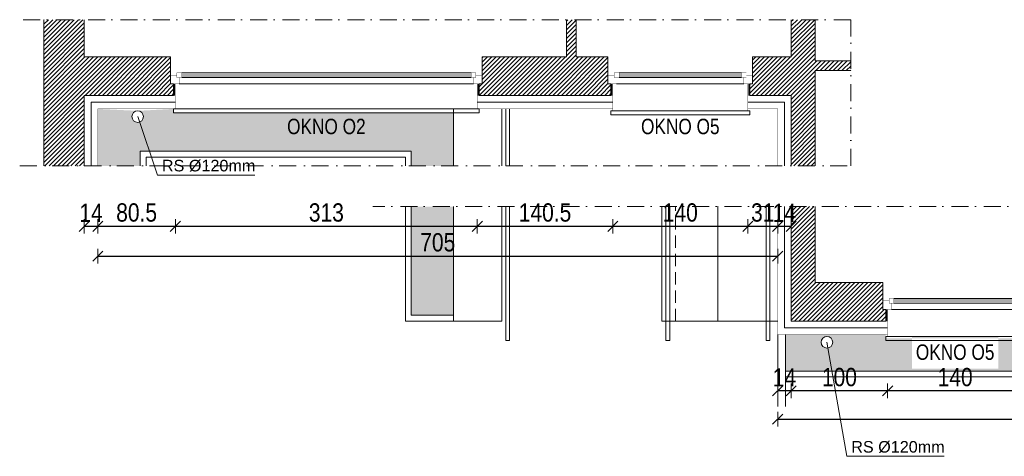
# Model space of a CAD drawing. Header units: millimetres. Extents: x 18880 to 99371, y -5529 to 27899.
# Tile 12 of 161: x 19372 to 20393, y 3584 to 4037. Entities that reach past the tile are written whole.
import ezdxf

# ---------------------------------------------------------------- set-up
doc = ezdxf.new("R2010")
doc.units = ezdxf.units.MM
doc.set_wipeout_variables(frame=1)
doc.linetypes.add('DASHED', pattern=[19.049999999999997, 12.7, -6.35])
doc.linetypes.add('Kropki i Kreski', pattern=[335.1388812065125, 176.3888835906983, -88.19444179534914, 0, -70.55555582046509])
for name, color, linetype, lineweight in [('AA_HATCH', 251, 'Continuous', 0), ('AA_IZOLACJA', 251, 'Continuous', 0), ('AA_OPIS', 2, 'Continuous', 0), ('AA_WIDOK', 254, 'Continuous', 0), ('AP wymiary', 40, 'Continuous', 0), ('K_SCIANY', 90, 'Continuous', 20)]:
    doc.layers.add(name, color=color, linetype=linetype, lineweight=lineweight)
doc.layers.add('Okna ArchiCADa', color=7, linetype='Continuous')
doc.styles.add('1', font='ARIALN.TTF')
doc.styles.add('ARIAL', font='arial.ttf')
doc.linetypes.add('STYROPIAN', pattern='A,0.000141,[1,styropian.shx,S=1,R=0,X=0,Y=0],-14.102004', length=14.102145)
doc.dimstyles.new('1_50', dxfattribs={"dimscale": 10, "dimtxt": 1.9, "dimasz": 0.005, "dimexe": 0, "dimexo": 0, "dimgap": 0.45, "dimtad": 1, "dimdec": 4, "dimrnd": 0.5, "dimdsep": 46, "dimtxsty": '1', "dimblk1": 'DIM01', "dimblk2": 'DIM01', "dimsah": 1, "dimcen": 2, "dimdle": 25, "dimse1": 1, "dimse2": 1, "dimclrd": 1, "dimclrt": 2, "dimadec": 0, "dimazin": 0, "dimtfac": 0.66665, "dimtdec": 4, "dimtix": 1, "dimtmove": 0, "dimatfit": 3, "dimldrblk": 'DIM01', "dimfxl": 0, "dimtolj": 1, "dimtzin": 0, "dimarcsym": 0})
pattern_1 = [(45, (0, -349.0947071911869), (-2.245064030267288, 2.245064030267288), [])]
pattern_2 = [(49.99999999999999, (0, 150.9052928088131), (18.2184668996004, -1.593908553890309), [1.905, -20.955]), (355, (0, 150.9052928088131), (-3.524342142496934, 19.10568452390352), [1.524, -16.764058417]), (100.4514447, (1.5182007, 150.7724674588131), (14.69412470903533, 17.51177519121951), [1.61900088, -17.80902446]), (46.18420000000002, (0, 155.9852928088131), (27.10790408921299, -4.204232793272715), [2.857499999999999, -31.43249999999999]), (96.63555760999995, (2.25899, 155.6349428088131), (23.7404134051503, 24.74261245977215), [2.428502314, -26.713560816]), (351.1841511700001, (0, 155.9852928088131), (23.74041340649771, 24.74261245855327), [2.285996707, -25.145973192]), (21, (2.54, 154.7152928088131), (15.16143912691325, -10.22651981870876), [1.905, -20.955]), (326.0000000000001, (2.54, 154.7152928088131), (6.180202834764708, 18.41879661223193), [1.524, -16.764]), (71.45144499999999, (3.80345326, 153.8630828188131), (21.34164192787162, 8.192276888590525), [1.61900088, -17.80899376]), (37.50000000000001, (0, 150.9052928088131), (0.3088603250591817, 8.455503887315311), [0, -16.5608, 0, -17.018, 0, -16.8275]), (7.499999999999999, (0, 150.9052928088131), (6.681966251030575, 10.01805748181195), [0, -9.7028, 0, -16.1798, 0, -6.413500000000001]), (327.5, (-5.6642, 150.9052928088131), (13.55905951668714, -0.5728743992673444), [0, -6.350000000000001, 0, -19.812, 0, -26.289]), (317.5, (-8.2042, 150.9052928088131), (14.81291813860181, 2.542649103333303), [0, -8.255, 0, -13.1572, 0, -18.669])]

# ---------------------------------------------------------------- blocks, each defined once
blk = doc.blocks.new('O1 rozwierane 12_97')
at = {"layer": 'AA_WIDOK', "color": 4}
blk.add_lwpolyline([(-719.9999999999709, 280.0000000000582), (-719.9999999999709, 320.0000000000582), (720.0000000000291, 320.0000000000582), (720.0000000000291, 280.0000000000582)], dxfattribs=at)
at = {"layer": 'AA_WIDOK', "linetype": 'DASHED', "ltscale": 0.5}
blk.add_lwpolyline([(-719.9999999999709, 280.0000000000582), (720.0000000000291, 280.0000000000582)], dxfattribs=at)
at = {"layer": 'AA_WIDOK', "color": 4, "const_width": 3}
for points in [[(-749.9999999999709, 5.820766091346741e-11), (-749.9999999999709, -89.99999999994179)], [(750.0000000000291, -89.99999999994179), (750.0000000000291, 5.820766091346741e-11)]]:
    blk.add_lwpolyline(points, dxfattribs=at)
at = {"color": 4}
blk.add_wipeout([(635.0000000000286, -114.99999999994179), (635.0000000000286, -64.9999999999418), (660.0000000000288, -64.9999999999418), (660.0000000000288, 5.820766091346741e-11), (-659.9999999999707, 5.820766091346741e-11), (-659.9999999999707, -64.9999999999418), (-634.9999999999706, -64.9999999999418), (-634.9999999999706, -114.99999999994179)], dxfattribs=at).dxf.layer = 'AA_WIDOK'
at = {"layer": 'AA_IZOLACJA', "linetype": 'STYROPIAN', "ltscale": 0.2}
for points in [[(-709.9999999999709, 120.0000000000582), (-709.9999999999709, 5.820766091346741e-11)], [(710.0000000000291, 120.0000000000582), (710.0000000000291, 5.820766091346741e-11)]]:
    blk.add_lwpolyline(points, dxfattribs=at)
at = {"layer": 'AA_WIDOK', "const_width": 3}
for points in [[(-699.9999999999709, 280.0000000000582), (-699.9999999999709, 5.820766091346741e-11)], [(700.0000000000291, 280.0000000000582), (700.0000000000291, 5.820766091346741e-11)]]:
    blk.add_lwpolyline(points, dxfattribs=at)
at = {"layer": 'AA_WIDOK', "color": 4, "const_width": 3}
for points in [[(-659.9999999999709, 5.820766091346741e-11), (-749.9999999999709, 5.820766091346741e-11)], [(-659.9999999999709, -64.99999999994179), (-659.9999999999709, 5.820766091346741e-11)], [(750.0000000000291, 5.820766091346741e-11), (660.0000000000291, 5.820766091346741e-11)], [(660.0000000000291, 5.820766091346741e-11), (660.0000000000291, -64.99999999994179)], [(-749.9999999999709, -89.99999999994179), (-684.9999999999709, -89.99999999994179)], [(-684.9999999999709, -89.99999999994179), (-684.9999999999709, -64.99999999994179)], [(-684.9999999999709, -64.99999999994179), (-659.9999999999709, -64.99999999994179)], [(-634.9999999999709, -64.99999999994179), (-684.9999999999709, -64.99999999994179)], [(-684.9999999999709, -64.99999999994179), (-684.9999999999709, -114.9999999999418)], [(-634.9999999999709, -114.9999999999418), (-634.9999999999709, -64.99999999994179)], [(-634.9999999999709, -79.99999999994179), (635.0000000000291, -79.99999999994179)], [(-634.9999999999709, -89.99999999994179), (635.0000000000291, -89.99999999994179)], [(-634.9999999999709, -99.99999999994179), (635.0000000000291, -99.99999999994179)], [(685.0000000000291, -64.99999999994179), (635.0000000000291, -64.99999999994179)], [(635.0000000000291, -64.99999999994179), (635.0000000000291, -114.9999999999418)], [(660.0000000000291, -64.99999999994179), (685.0000000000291, -64.99999999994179)], [(685.0000000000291, -64.99999999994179), (685.0000000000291, -89.99999999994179)], [(685.0000000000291, -114.9999999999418), (685.0000000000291, -64.99999999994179)], [(685.0000000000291, -89.99999999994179), (750.0000000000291, -89.99999999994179)], [(-684.9999999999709, -114.9999999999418), (-634.9999999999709, -114.9999999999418)], [(635.0000000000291, -114.9999999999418), (685.0000000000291, -114.9999999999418)]]:
    blk.add_lwpolyline(points, dxfattribs=at)
at = {"layer": 'AA_WIDOK', "color": 4}
for points in [[(660.0000000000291, 5.820766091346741e-11), (-659.9999999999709, 5.820766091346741e-11)], [(-634.9999999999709, -64.99999999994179), (635.0000000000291, -64.99999999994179)], [(-634.9999999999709, -114.9999999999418), (635.0000000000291, -114.9999999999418)], [(-634.9999999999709, -114.9999999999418), (635.0000000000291, -114.9999999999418)]]:
    blk.add_lwpolyline(points, dxfattribs=at)
blk = doc.blocks.new('O1 rozwierane 12_80')
at = {"layer": 'AA_WIDOK', "color": 4}
blk.add_lwpolyline([(1585, 260), (1585, 300), (-1585, 300), (-1585, 260)], dxfattribs=at)
at = {"layer": 'AA_WIDOK', "linetype": 'DASHED', "ltscale": 0.5}
blk.add_lwpolyline([(1585, 260), (-1585, 260)], dxfattribs=at)
at = {"layer": 'AA_WIDOK', "color": 4, "const_width": 3}
for points in [[(-1615, -90), (-1615, 0)], [(1615, 0), (1615, -90)]]:
    blk.add_lwpolyline(points, dxfattribs=at)
at = {"color": 4}
blk.add_wipeout([(-1499.9999999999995, -114.99999999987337), (-1499.9999999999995, -64.99999999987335), (-1524.9999999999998, -64.99999999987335), (-1524.9999999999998, 1.2661871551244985e-10), (1525, 1.2661871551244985e-10), (1525, -64.99999999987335), (1499.9999999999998, -64.99999999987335), (1499.9999999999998, -114.99999999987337)], dxfattribs=at).dxf.layer = 'AA_WIDOK'
at = {"layer": 'AA_IZOLACJA', "linetype": 'STYROPIAN', "ltscale": 0.2}
for points in [[(-1575.000000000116, 120), (-1575.000000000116, 0)], [(1574.999999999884, 120), (1574.999999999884, 0)]]:
    blk.add_lwpolyline(points, dxfattribs=at)
at = {"layer": 'AA_WIDOK', "const_width": 3}
for points in [[(-1565.000000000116, 260), (-1565.000000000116, 0)], [(1564.999999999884, 260), (1564.999999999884, 0)]]:
    blk.add_lwpolyline(points, dxfattribs=at)
at = {"layer": 'AA_WIDOK', "color": 4, "const_width": 3}
for points in [[(-1615, 0), (-1525, 0)], [(-1525, 0), (-1525, -65)], [(1525, -65), (1525, 0)], [(1525, 0), (1615, 0)], [(-1550, -90), (-1615, -90)], [(-1525, -65), (-1550, -65)], [(-1550, -65), (-1550, -90)], [(-1550, -65), (-1500, -65)], [(-1550, -115), (-1550, -65)], [(-1500, -65), (-1500, -115)], [(1500, -80), (-1500, -80)], [(1500, -90), (-1500, -90)], [(1500, -100), (-1500, -100)], [(1500, -115), (1500, -65)], [(1500, -65), (1550, -65)], [(1550, -65), (1525, -65)], [(1550, -90), (1550, -65)], [(1550, -65), (1550, -115)], [(1615, -90), (1550, -90)], [(-1500, -115), (-1550, -115)], [(1550, -115), (1500, -115)]]:
    blk.add_lwpolyline(points, dxfattribs=at)
at = {"layer": 'AA_WIDOK', "color": 4}
for points in [[(-1525, 0), (1525, 0)], [(1500, -65), (-1500, -65)], [(1500, -115), (-1500, -115)], [(1500, -115), (-1500, -115)]]:
    blk.add_lwpolyline(points, dxfattribs=at)
blk = doc.blocks.new('DIM01')
at = {"color": 2}
blk.add_line((-106.066017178, -106.066017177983), (106.066017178, 106.066017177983), dxfattribs=at)
blk.add_line((0, -150), (0, 150))
blk = doc.blocks.new('*D764')
at = {"layer": 'AP wymiary', "color": 1, "lineweight": -2, "transparency": 16777216}
blk.add_line((20411.52638019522, 3651.902712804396), (20271.62638019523, 3651.902712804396), dxfattribs=at)
at = {"layer": 'Defpoints', "color": 0, "transparency": 16777216}
for p in [(20271.57638019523, 3717.325471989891), (20411.57638019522, 3717.325471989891), (20271.57638019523, 3651.902712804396)]:
    blk.add_point(p, dxfattribs=at)
at = {"layer": 'AP wymiary', "color": 1, "lineweight": -2, "transparency": 16777216, "xscale": 0.05, "yscale": 0.05, "zscale": 0.05, "rotation": 180}
blk.add_blockref('DIM01', (20271.57638019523, 3651.902712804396), dxfattribs=at)
at = {"layer": 'AP wymiary', "color": 1, "lineweight": -2, "transparency": 16777216, "xscale": 0.05, "yscale": 0.05, "zscale": 0.05}
blk.add_blockref('DIM01', (20411.57638019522, 3651.902712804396), dxfattribs=at)
at = {"layer": 'AP wymiary', "color": 2, "transparency": 16777216, "insert": (20341.57638019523, 3666.103599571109), "char_height": 19, "attachment_point": 5, "style": '1'}
blk.add_mtext('\\A1;140', dxfattribs=at)
blk = doc.blocks.new('*D765')
at = {"layer": 'AP wymiary', "color": 1, "lineweight": -2, "transparency": 16777216}
blk.add_line((20271.52638019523, 3651.902712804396), (20171.62638019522, 3651.902712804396), dxfattribs=at)
at = {"layer": 'Defpoints', "color": 0, "transparency": 16777216}
for p in [(20171.57638019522, 3724.325471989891), (20271.57638019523, 3717.325471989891), (20171.57638019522, 3651.902712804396)]:
    blk.add_point(p, dxfattribs=at)
at = {"layer": 'AP wymiary', "color": 1, "lineweight": -2, "transparency": 16777216, "xscale": 0.05, "yscale": 0.05, "zscale": 0.05, "rotation": 180}
blk.add_blockref('DIM01', (20171.57638019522, 3651.902712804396), dxfattribs=at)
at = {"layer": 'AP wymiary', "color": 1, "lineweight": -2, "transparency": 16777216, "xscale": 0.05, "yscale": 0.05, "zscale": 0.05}
blk.add_blockref('DIM01', (20271.57638019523, 3651.902712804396), dxfattribs=at)
at = {"layer": 'AP wymiary', "color": 2, "transparency": 16777216, "insert": (20221.57638019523, 3666.103599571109), "char_height": 19, "attachment_point": 5, "style": '1'}
blk.add_mtext('\\A1;100', dxfattribs=at)
blk = doc.blocks.new('*D766')
at = {"layer": 'AP wymiary', "color": 1, "lineweight": -2, "transparency": 16777216}
for p, q in [((20157.52638019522, 3651.902712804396), (20157.47638019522, 3651.902712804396)), ((20171.57638019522, 3651.902712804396), (20157.57638019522, 3651.902712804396)), ((20171.62638019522, 3651.902712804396), (20171.67638019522, 3651.902712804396))]:
    blk.add_line(p, q, dxfattribs=at)
at = {"layer": 'Defpoints', "color": 0, "transparency": 16777216}
for p in [(20157.57638019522, 3724.585921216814), (20171.57638019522, 3724.325471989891), (20157.57638019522, 3651.902712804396)]:
    blk.add_point(p, dxfattribs=at)
at = {"layer": 'AP wymiary', "color": 1, "lineweight": -2, "transparency": 16777216, "xscale": 0.05, "yscale": 0.05, "zscale": 0.05}
blk.add_blockref('DIM01', (20157.57638019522, 3651.902712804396), dxfattribs=at)
at = {"layer": 'AP wymiary', "color": 1, "lineweight": -2, "transparency": 16777216, "xscale": 0.05, "yscale": 0.05, "zscale": 0.05, "rotation": 180}
blk.add_blockref('DIM01', (20171.57638019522, 3651.902712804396), dxfattribs=at)
at = {"layer": 'AP wymiary', "color": 2, "transparency": 16777216, "insert": (20164.57638019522, 3665.941594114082), "char_height": 19, "attachment_point": 5, "style": '1'}
blk.add_mtext('\\A1;14', dxfattribs=at)
blk = doc.blocks.new('*D767')
at = {"layer": 'AP wymiary', "color": 1, "lineweight": -2, "transparency": 16777216}
blk.add_line((20157.62638019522, 3622.520860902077), (21782.52638019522, 3622.520860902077), dxfattribs=at)
at = {"layer": 'Defpoints', "color": 0, "transparency": 16777216}
for p in [(20157.57638019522, 3710.325471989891), (21782.57638019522, 3710.325471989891), (21782.57638019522, 3622.520860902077)]:
    blk.add_point(p, dxfattribs=at)
at = {"layer": 'AP wymiary', "color": 1, "lineweight": -2, "transparency": 16777216, "xscale": 0.05, "yscale": 0.05, "zscale": 0.05, "rotation": 180}
blk.add_blockref('DIM01', (20157.57638019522, 3622.520860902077), dxfattribs=at)
at = {"layer": 'AP wymiary', "color": 1, "lineweight": -2, "transparency": 16777216, "xscale": 0.05, "yscale": 0.05, "zscale": 0.05}
blk.add_blockref('DIM01', (21782.57638019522, 3622.520860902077), dxfattribs=at)
at = {"layer": 'AP wymiary', "color": 2, "transparency": 16777216, "insert": (20970.07638019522, 3636.72174766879), "char_height": 19, "attachment_point": 5, "style": '1'}
blk.add_mtext('\\A1;1625', dxfattribs=at)
blk = doc.blocks.new('*D768')
at = {"layer": 'AP wymiary', "color": 1, "lineweight": -2, "transparency": 16777216}
for p, q in [((19438.52638019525, 3822.745946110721), (19438.47638019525, 3822.745946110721)), ((19438.57638019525, 3822.745946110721), (19452.57638019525, 3822.745946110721)), ((19452.62638019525, 3822.745946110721), (19452.67638019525, 3822.745946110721))]:
    blk.add_line(p, q, dxfattribs=at)
at = {"layer": 'Defpoints', "color": 0, "transparency": 16777216}
for p in [(19438.57638019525, 3958.56948154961), (19452.57638019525, 3944.56948154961), (19452.57638019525, 3822.745946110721)]:
    blk.add_point(p, dxfattribs=at)
at = {"layer": 'AP wymiary', "color": 1, "lineweight": -2, "transparency": 16777216, "xscale": 0.05, "yscale": 0.05, "zscale": 0.05}
blk.add_blockref('DIM01', (19438.57638019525, 3822.745946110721), dxfattribs=at)
at = {"layer": 'AP wymiary', "color": 1, "lineweight": -2, "transparency": 16777216, "xscale": 0.05, "yscale": 0.05, "zscale": 0.05, "rotation": 180}
blk.add_blockref('DIM01', (19452.57638019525, 3822.745946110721), dxfattribs=at)
at = {"layer": 'AP wymiary', "color": 2, "transparency": 16777216, "insert": (19445.57638019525, 3836.784827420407), "char_height": 19, "attachment_point": 5, "style": '1'}
blk.add_mtext('\\A1;14', dxfattribs=at)
blk = doc.blocks.new('*D769')
at = {"layer": 'AP wymiary', "color": 1, "lineweight": -2, "transparency": 16777216}
blk.add_line((19452.62638019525, 3822.745946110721), (19533.02638019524, 3822.745946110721), dxfattribs=at)
at = {"layer": 'Defpoints', "color": 0, "transparency": 16777216}
for p in [(19533.07638019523, 3951.56948154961), (19452.57638019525, 3944.56948154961), (19533.07638019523, 3822.745946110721)]:
    blk.add_point(p, dxfattribs=at)
at = {"layer": 'AP wymiary', "color": 1, "lineweight": -2, "transparency": 16777216, "xscale": 0.05, "yscale": 0.05, "zscale": 0.05, "rotation": 180}
blk.add_blockref('DIM01', (19452.57638019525, 3822.745946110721), dxfattribs=at)
at = {"layer": 'AP wymiary', "color": 1, "lineweight": -2, "transparency": 16777216, "xscale": 0.05, "yscale": 0.05, "zscale": 0.05}
blk.add_blockref('DIM01', (19533.07638019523, 3822.745946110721), dxfattribs=at)
at = {"layer": 'AP wymiary', "color": 2, "transparency": 16777216, "insert": (19492.82638019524, 3836.946832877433), "char_height": 19, "attachment_point": 5, "style": '1'}
blk.add_mtext('\\A1;80.5', dxfattribs=at)
blk = doc.blocks.new('*D770')
at = {"layer": 'AP wymiary', "color": 1, "lineweight": -2, "transparency": 16777216}
blk.add_line((19533.12638019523, 3822.745946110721), (19846.02638019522, 3822.745946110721), dxfattribs=at)
at = {"layer": 'Defpoints', "color": 0, "transparency": 16777216}
for p in [(19533.07638019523, 3951.56948154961), (19846.07638019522, 3951.56948154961), (19846.07638019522, 3822.745946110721)]:
    blk.add_point(p, dxfattribs=at)
at = {"layer": 'AP wymiary', "color": 1, "lineweight": -2, "transparency": 16777216, "xscale": 0.05, "yscale": 0.05, "zscale": 0.05, "rotation": 180}
blk.add_blockref('DIM01', (19533.07638019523, 3822.745946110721), dxfattribs=at)
at = {"layer": 'AP wymiary', "color": 1, "lineweight": -2, "transparency": 16777216, "xscale": 0.05, "yscale": 0.05, "zscale": 0.05}
blk.add_blockref('DIM01', (19846.07638019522, 3822.745946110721), dxfattribs=at)
at = {"layer": 'AP wymiary', "color": 2, "transparency": 16777216, "insert": (19689.57638019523, 3836.946832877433), "char_height": 19, "attachment_point": 5, "style": '1'}
blk.add_mtext('\\A1;313', dxfattribs=at)
blk = doc.blocks.new('*D771')
at = {"layer": 'AP wymiary', "color": 1, "lineweight": -2, "transparency": 16777216}
blk.add_line((19846.12638019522, 3822.745946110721), (19986.52638019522, 3822.745946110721), dxfattribs=at)
at = {"layer": 'Defpoints', "color": 0, "transparency": 16777216}
for p in [(19846.07638019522, 3951.56948154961), (19986.57638019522, 3951.56948154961), (19986.57638019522, 3822.745946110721)]:
    blk.add_point(p, dxfattribs=at)
at = {"layer": 'AP wymiary', "color": 1, "lineweight": -2, "transparency": 16777216, "xscale": 0.05, "yscale": 0.05, "zscale": 0.05, "rotation": 180}
blk.add_blockref('DIM01', (19846.07638019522, 3822.745946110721), dxfattribs=at)
at = {"layer": 'AP wymiary', "color": 1, "lineweight": -2, "transparency": 16777216, "xscale": 0.05, "yscale": 0.05, "zscale": 0.05}
blk.add_blockref('DIM01', (19986.57638019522, 3822.745946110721), dxfattribs=at)
at = {"layer": 'AP wymiary', "color": 2, "transparency": 16777216, "insert": (19916.32638019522, 3836.946832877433), "char_height": 19, "attachment_point": 5, "style": '1'}
blk.add_mtext('\\A1;140.5', dxfattribs=at)
blk = doc.blocks.new('*D772')
at = {"layer": 'AP wymiary', "color": 1, "lineweight": -2, "transparency": 16777216}
blk.add_line((19986.62638019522, 3822.745946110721), (20126.52638019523, 3822.745946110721), dxfattribs=at)
at = {"layer": 'Defpoints', "color": 0, "transparency": 16777216}
for p in [(19986.57638019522, 3951.56948154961), (20126.57638019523, 3951.56948154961), (20126.57638019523, 3822.745946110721)]:
    blk.add_point(p, dxfattribs=at)
at = {"layer": 'AP wymiary', "color": 1, "lineweight": -2, "transparency": 16777216, "xscale": 0.05, "yscale": 0.05, "zscale": 0.05, "rotation": 180}
blk.add_blockref('DIM01', (19986.57638019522, 3822.745946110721), dxfattribs=at)
at = {"layer": 'AP wymiary', "color": 1, "lineweight": -2, "transparency": 16777216, "xscale": 0.05, "yscale": 0.05, "zscale": 0.05}
blk.add_blockref('DIM01', (20126.57638019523, 3822.745946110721), dxfattribs=at)
at = {"layer": 'AP wymiary', "color": 2, "transparency": 16777216, "insert": (20056.57638019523, 3836.946832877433), "char_height": 19, "attachment_point": 5, "style": '1'}
blk.add_mtext('\\A1;140', dxfattribs=at)
blk = doc.blocks.new('*D773')
at = {"layer": 'AP wymiary', "color": 1, "lineweight": -2, "transparency": 16777216}
blk.add_line((20126.62638019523, 3822.745946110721), (20157.52638019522, 3822.745946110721), dxfattribs=at)
at = {"layer": 'Defpoints', "color": 0, "transparency": 16777216}
for p in [(20126.57638019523, 3951.56948154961), (20157.57638019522, 3944.56948154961), (20157.57638019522, 3822.745946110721)]:
    blk.add_point(p, dxfattribs=at)
at = {"layer": 'AP wymiary', "color": 1, "lineweight": -2, "transparency": 16777216, "xscale": 0.05, "yscale": 0.05, "zscale": 0.05, "rotation": 180}
blk.add_blockref('DIM01', (20126.57638019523, 3822.745946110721), dxfattribs=at)
at = {"layer": 'AP wymiary', "color": 1, "lineweight": -2, "transparency": 16777216, "xscale": 0.05, "yscale": 0.05, "zscale": 0.05}
blk.add_blockref('DIM01', (20157.57638019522, 3822.745946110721), dxfattribs=at)
at = {"layer": 'AP wymiary', "color": 2, "transparency": 16777216, "insert": (20142.07638019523, 3836.946832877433), "char_height": 19, "attachment_point": 5, "style": '1'}
blk.add_mtext('\\A1;31', dxfattribs=at)
blk = doc.blocks.new('*D774')
at = {"layer": 'AP wymiary', "color": 1, "lineweight": -2, "transparency": 16777216}
for p, q in [((20157.52638019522, 3822.745946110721), (20157.47638019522, 3822.745946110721)), ((20157.57638019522, 3822.745946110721), (20171.57638019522, 3822.745946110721)), ((20171.62638019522, 3822.745946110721), (20171.67638019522, 3822.745946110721))]:
    blk.add_line(p, q, dxfattribs=at)
at = {"layer": 'Defpoints', "color": 0, "transparency": 16777216}
for p in [(20171.57638019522, 3958.56948154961), (20157.57638019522, 3944.56948154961), (20171.57638019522, 3822.745946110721)]:
    blk.add_point(p, dxfattribs=at)
at = {"layer": 'AP wymiary', "color": 1, "lineweight": -2, "transparency": 16777216, "xscale": 0.05, "yscale": 0.05, "zscale": 0.05}
blk.add_blockref('DIM01', (20157.57638019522, 3822.745946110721), dxfattribs=at)
at = {"layer": 'AP wymiary', "color": 1, "lineweight": -2, "transparency": 16777216, "xscale": 0.05, "yscale": 0.05, "zscale": 0.05, "rotation": 180}
blk.add_blockref('DIM01', (20171.57638019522, 3822.745946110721), dxfattribs=at)
at = {"layer": 'AP wymiary', "color": 2, "transparency": 16777216, "insert": (20164.57638019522, 3836.784827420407), "char_height": 19, "attachment_point": 5, "style": '1'}
blk.add_mtext('\\A1;14', dxfattribs=at)
blk = doc.blocks.new('*D775')
at = {"layer": 'AP wymiary', "color": 1, "lineweight": -2, "transparency": 16777216}
blk.add_line((19452.62638019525, 3791.779924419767), (20157.52638019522, 3791.779924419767), dxfattribs=at)
at = {"layer": 'Defpoints', "color": 0, "transparency": 16777216}
for p in [(19452.57638019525, 3944.56948154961), (20157.57638019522, 3944.56948154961), (20157.57638019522, 3791.779924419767)]:
    blk.add_point(p, dxfattribs=at)
at = {"layer": 'AP wymiary', "color": 1, "lineweight": -2, "transparency": 16777216, "xscale": 0.05, "yscale": 0.05, "zscale": 0.05, "rotation": 180}
blk.add_blockref('DIM01', (19452.57638019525, 3791.779924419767), dxfattribs=at)
at = {"layer": 'AP wymiary', "color": 1, "lineweight": -2, "transparency": 16777216, "xscale": 0.05, "yscale": 0.05, "zscale": 0.05}
blk.add_blockref('DIM01', (20157.57638019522, 3791.779924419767), dxfattribs=at)
at = {"layer": 'AP wymiary', "color": 2, "transparency": 16777216, "insert": (19805.07638019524, 3805.980811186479), "char_height": 19, "attachment_point": 5, "style": '1'}
blk.add_mtext('\\A1;705', dxfattribs=at)

msp = doc.modelspace()

# ---------------------------------------------------------------- hatches: boundary and pattern name
at = {"layer": 'AA_HATCH'}
h = msp.add_hatch(dxfattribs=at)
h.set_pattern_fill('ANSI31', color=256)
h.set_pattern_definition(pattern_1)
h.paths.add_polyline_path([(19528.07638019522, 3979.56948154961), (19528.07638019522, 3998.56948154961), (19438.57638019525, 3998.56948154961), (19438.57638019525, 4037.197943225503), (19396.57638019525, 4037.197943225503), (19396.57638019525, 3885.388910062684), (19438.57638019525, 3885.388910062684), (19438.57638019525, 3958.56948154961), (19531.07638019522, 3958.56948154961), (19531.07638019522, 3970.56948154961), (19528.07638019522, 3970.56948154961)])
h.paths.add_polyline_path([(19981.57638019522, 3979.56948154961), (19981.57638019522, 3998.56948154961), (19948.57638019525, 3998.56948154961), (19948.57638019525, 4037.197943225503), (19938.57638019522, 4037.197943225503), (19938.57638019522, 3998.56948154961), (19851.07638019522, 3998.56948154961), (19851.07638019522, 3979.56948154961), (19851.07638019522, 3970.56948154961), (19848.07638019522, 3970.56948154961), (19848.07638019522, 3958.56948154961), (19984.57638019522, 3958.56948154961), (19984.57638019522, 3970.56948154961), (19981.57638019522, 3970.56948154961)])
h.paths.add_polyline_path([(20196.57638019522, 3984.56948154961), (20233.25407753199, 3984.56948154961), (20233.25407753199, 3994.56948154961), (20196.57638019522, 3994.56948154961), (20196.57638019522, 4037.197943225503), (20171.57638019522, 4037.197943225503), (20171.57638019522, 3998.56948154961), (20131.57638019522, 3998.56948154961), (20131.57638019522, 3979.56948154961), (20131.57638019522, 3970.56948154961), (20128.57638019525, 3970.56948154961), (20128.57638019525, 3958.56948154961), (20171.57638019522, 3958.56948154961), (20171.57638019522, 3885.388910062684), (20196.57638019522, 3885.388910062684)])
h = msp.add_hatch(dxfattribs=at)
h.set_pattern_fill('ANSI31', color=256)
h.set_pattern_definition(pattern_1)
h.paths.add_polyline_path([(20266.57638019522, 3764.325471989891), (20196.57638019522, 3764.325471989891), (20196.57638019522, 3843.235255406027), (20171.57638019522, 3843.235255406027), (20171.57638019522, 3724.325471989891), (20269.57638019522, 3724.325471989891), (20269.57638019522, 3736.325471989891), (20266.57638019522, 3736.325471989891), (20266.57638019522, 3745.325471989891)])
h.paths.add_polyline_path([(20609.07638019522, 3736.325471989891), (20606.07638019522, 3736.325471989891), (20606.07638019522, 3745.325471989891), (20606.07638019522, 3764.325471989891), (20501.57638019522, 3764.325471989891), (20501.57638019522, 3843.235255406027), (20491.57638019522, 3843.235255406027), (20491.57638019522, 3764.325471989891), (20416.57638019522, 3764.325471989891), (20416.57638019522, 3745.325471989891), (20416.57638019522, 3736.325471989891), (20413.57638019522, 3736.325471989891), (20413.57638019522, 3724.325471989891), (20609.07638019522, 3724.325471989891)])
h.paths.add_polyline_path([(21152.07638019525, 3745.325471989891), (21152.07638019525, 3764.325471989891), (21026.57638019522, 3764.325471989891), (21026.57638019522, 3843.235255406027), (21016.57638019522, 3843.235255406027), (21016.57638019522, 3764.325471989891), (20929.07638019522, 3764.325471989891), (20929.07638019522, 3745.325471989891), (20929.07638019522, 3736.325471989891), (20926.07638019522, 3736.325471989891), (20926.07638019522, 3724.325471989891), (21155.07638019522, 3724.325471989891), (21155.07638019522, 3736.325471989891), (21152.07638019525, 3736.325471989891)])
h.paths.add_polyline_path([(21599.57638019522, 3745.325471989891), (21599.57638019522, 3764.325471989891), (21571.57638019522, 3764.325471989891), (21571.57638019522, 3843.235255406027), (21561.57638019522, 3843.235255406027), (21561.57638019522, 3764.325471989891), (21475.07638019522, 3764.325471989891), (21475.07638019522, 3745.325471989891), (21475.07638019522, 3736.325471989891), (21472.07638019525, 3736.325471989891), (21472.07638019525, 3724.325471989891), (21602.57638019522, 3724.325471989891), (21602.57638019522, 3736.325471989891), (21599.57638019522, 3736.325471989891)])
h.paths.add_polyline_path([(21821.57638019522, 3764.325471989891), (21749.57638019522, 3764.325471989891), (21749.57638019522, 3745.325471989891), (21749.57638019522, 3736.325471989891), (21746.57638019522, 3736.325471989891), (21746.57638019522, 3724.325471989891), (21796.57638019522, 3724.325471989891), (21796.57638019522, 3701.325471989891), (21808.57638019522, 3701.325471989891), (21808.57638019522, 3704.325471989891), (21817.57638019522, 3704.325471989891), (21821.57638019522, 3704.325471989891)])

# ---------------------------------------------------------------- linework, layer by layer
for points in [[(19496.57638019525, 3885.388910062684), (19496.57638019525, 3900.56948154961), (19777.57638019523, 3900.56948154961), (19777.57638019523, 3885.388910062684)], [(19502.57638019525, 3885.388910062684), (19502.57638019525, 3894.56948154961), (19771.57638019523, 3894.56948154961), (19771.57638019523, 3885.388910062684)], [(19771.57638019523, 3843.235255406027), (19771.57638019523, 3724.325471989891), (19821.57638019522, 3724.325471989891)], [(19777.57638019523, 3843.235255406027), (19777.57638019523, 3730.325471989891), (19821.57638019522, 3730.325471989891)], [(20157.57638019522, 3710.325471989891), (20157.57638019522, 3635.548347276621)], [(20165.57638019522, 3710.325471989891), (20165.57638019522, 3635.548347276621)], [(21744.57638019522, 3641.295923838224), (21744.57638019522, 3672.325471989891), (20165.57638019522, 3672.325471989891)], [(21738.57638019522, 3641.295923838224), (21738.57638019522, 3666.325471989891), (20165.57638019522, 3666.325471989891)]]:
    msp.add_lwpolyline(points, dxfattribs=at)
at = {"layer": 'AA_IZOLACJA', "linetype": 'STYROPIAN', "ltscale": 1.4}
for points in [[(19445.57638019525, 3885.388910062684), (19445.57638019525, 3951.56948154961), (19533.07638019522, 3951.56948154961)], [(20164.57638019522, 3843.235255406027), (20164.57638019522, 3717.325471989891), (20271.57638019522, 3717.325471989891)]]:
    msp.add_lwpolyline(points, dxfattribs=at)
at = {"layer": 'AA_WIDOK'}
for p, q in [((19821.57638019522, 3885.388910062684), (19821.57638019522, 3944.56948154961)), ((19871.57638019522, 3944.56948154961), (19871.57638019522, 3885.388910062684)), ((19821.57638019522, 3724.325471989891), (19821.57638019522, 3843.235255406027)), ((19871.57638019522, 3843.235255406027), (19871.57638019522, 3724.325471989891)), ((20037.57638019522, 3724.325471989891), (20037.57638019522, 3843.235255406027)), ((20095.58009657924, 3724.553541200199), (20095.58009657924, 3843.463324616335)), ((19871.57638019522, 3724.325471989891), (19821.57638019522, 3724.325471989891)), ((20037.57638019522, 3724.325471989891), (20157.57638019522, 3724.325471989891))]:
    msp.add_line(p, q, dxfattribs=at)
at = {"layer": 'AA_WIDOK', "const_width": 0.3}
for points in [[(19452.57638019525, 3885.388910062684), (19452.57638019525, 3944.56948154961), (19533.07638019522, 3944.56948154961)], [(20157.57638019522, 3843.235255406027), (20157.57638019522, 3710.325471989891), (20271.57638019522, 3710.325471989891)]]:
    msp.add_lwpolyline(points, dxfattribs=at)
at = {"layer": 'AA_WIDOK', "color": 8, "linetype": 'DASHED'}
msp.add_lwpolyline([(20051.57638019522, 3724.325471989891), (20051.57638019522, 3843.235255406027)], dxfattribs=at)
at = {"layer": 'AA_WIDOK', "color": 4}
for centre in [(19493.90845174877, 3936.56948154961), (20208.68235689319, 3702.325471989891)]:
    msp.add_circle(centre, 6, dxfattribs=at)
at = {"layer": 'AP wymiary'}
for points in [[(19875.57638019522, 3944.56948154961), (19875.57638019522, 3885.388910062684)], [(19879.57638019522, 3885.388910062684), (19879.57638019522, 3944.56948154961)], [(19875.57638019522, 3843.235255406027), (19875.57638019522, 3704.325471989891), (19879.57638019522, 3704.325471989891), (19879.57638019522, 3843.235255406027)], [(20041.57638019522, 3843.235255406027), (20041.57638019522, 3704.325471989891), (20045.57638019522, 3704.325471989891), (20045.57638019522, 3843.235255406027)], [(20145.57638019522, 3843.235255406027), (20145.57638019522, 3704.325471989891), (20149.57638019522, 3704.325471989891), (20149.57638019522, 3843.235255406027)]]:
    msp.add_lwpolyline(points, dxfattribs=at)
at = {"layer": 'K_SCIANY'}
for points in [[(19396.57638019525, 4037.197943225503), (19396.57638019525, 3885.388910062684)], [(19438.57638019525, 4037.197943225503), (19438.57638019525, 3998.56948154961)], [(19938.57638019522, 4037.197943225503), (19938.57638019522, 3998.56948154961), (19851.07638019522, 3998.56948154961), (19851.07638019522, 3979.56948154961), (19851.07638019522, 3970.56948154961), (19848.07638019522, 3970.56948154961), (19848.07638019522, 3958.56948154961), (19984.57638019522, 3958.56948154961), (19984.57638019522, 3970.56948154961), (19981.57638019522, 3970.56948154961), (19981.57638019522, 3979.56948154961), (19981.57638019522, 3998.56948154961), (19948.57638019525, 3998.56948154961), (19948.57638019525, 4037.197943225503)], [(20171.57638019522, 3998.56948154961), (20171.57638019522, 4037.197943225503)], [(20196.57638019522, 3994.56948154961), (20196.57638019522, 4037.197943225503)], [(19438.57638019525, 3958.56948154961), (19531.07638019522, 3958.56948154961), (19531.07638019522, 3970.56948154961), (19528.07638019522, 3970.56948154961), (19528.07638019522, 3979.56948154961), (19528.07638019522, 3998.56948154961), (19438.57638019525, 3998.56948154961)], [(20171.57638019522, 3998.56948154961), (20131.57638019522, 3998.56948154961), (20131.57638019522, 3979.56948154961), (20131.57638019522, 3970.56948154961), (20128.57638019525, 3970.56948154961), (20128.57638019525, 3958.56948154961), (20171.57638019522, 3958.56948154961)], [(20233.25407753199, 3994.56948154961), (20196.57638019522, 3994.56948154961)], [(20196.57638019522, 3885.388910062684), (20196.57638019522, 3984.56948154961)], [(20196.57638019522, 3984.56948154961), (20233.25407753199, 3984.56948154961)], [(19438.57638019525, 3885.388910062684), (19438.57638019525, 3958.56948154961)], [(20171.57638019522, 3958.56948154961), (20171.57638019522, 3885.388910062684)], [(20171.57638019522, 3843.235255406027), (20171.57638019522, 3724.325471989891), (20269.57638019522, 3724.325471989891), (20269.57638019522, 3736.325471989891), (20266.57638019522, 3736.325471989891), (20266.57638019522, 3745.325471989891), (20266.57638019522, 3764.325471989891), (20196.57638019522, 3764.325471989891), (20196.57638019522, 3843.235255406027)]]:
    msp.add_lwpolyline(points, dxfattribs=at)

# ---------------------------------------------------------------- texts
at = {"layer": 'AA_OPIS', "style": 'ARIAL'}
for s, insert, char_height, width, attachment_point in [('{\\W0.8;OKNO O2}', (19689.57638019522, 3934.357875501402), 16, 300, 2), ('RS %%C120mm', (19519.0608157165, 3891.721343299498), 12, 1647.711881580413, 1), ('RS %%C120mm', (20233.83472086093, 3599.833004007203), 12, 1647.711881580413, 1)]:
    msp.add_mtext(s, dxfattribs=dict(at, insert=insert, char_height=char_height, width=width, attachment_point=attachment_point))

# ---------------------------------------------------------------- dimensions: what is measured, and where the dimension line sits
at = {"layer": 'AP wymiary'}
dim = msp.add_linear_dim(base=(19452.57638019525, 3822.745946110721), p1=(19438.57638019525, 3958.56948154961), p2=(19452.57638019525, 3944.56948154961), dimstyle='1_50', dxfattribs=at)
dim.commit()
dim.dimension.update_dxf_attribs({"geometry": '*D768', "text_midpoint": (19445.57638019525, 3836.784827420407)})
for base, p1, p2, picture, middle in [((20171.57638019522, 3822.745946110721), (20157.57638019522, 3944.56948154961), (20171.57638019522, 3958.56948154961), '*D774', (20164.57638019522, 3836.784827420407)), ((20157.57638019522, 3651.902712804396), (20171.57638019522, 3724.325471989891), (20157.57638019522, 3724.585921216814), '*D766', (20164.57638019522, 3665.941594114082))]:
    dim = msp.add_linear_dim(base=base, p1=p1, p2=p2, dimstyle='1_50', override={"dimtmove": 1}, dxfattribs=at)
    dim.commit()
    dim.dimension.update_dxf_attribs({"geometry": picture, "text_midpoint": middle})

# ---------------------------------------------------------------- next in the draw order: block references
at = {"layer": 'Okna ArchiCADa', "linetype": 'Continuous', "xscale": -0.1, "yscale": 0.1, "zscale": 0.1, "rotation": 180}
for p in [(20056.57638019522, 3970.56948154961), (20341.57638019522, 3736.325471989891)]:
    msp.add_blockref('O1 rozwierane 12_97', p, dxfattribs=at)

# ---------------------------------------------------------------- next in the draw order: hatches: boundary and pattern name
at = {"layer": 'AA_HATCH'}
h = msp.add_hatch(dxfattribs=at)
h.set_pattern_fill('AR-CONC', color=256, scale=0.1)
h.set_pattern_definition(pattern_2)
edge = h.paths.add_edge_path()
edge.add_line((21778.57638019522, 3701.325471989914), (21782.57638019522, 3701.325471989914))
edge.add_line((21782.57638019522, 3701.325471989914), (21782.57638019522, 3710.325471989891))
edge.add_line((21782.57638019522, 3710.325471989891), (21746.57638019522, 3710.325471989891))
edge.add_line((21746.57638019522, 3710.325471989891), (21746.57638019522, 3706.325471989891))
edge.add_line((21746.57638019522, 3706.325471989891), (21602.57638019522, 3706.325471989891))
edge.add_line((21602.57638019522, 3706.325471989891), (21602.57638019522, 3710.325471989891))
edge.add_line((21602.57638019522, 3710.325471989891), (21472.07638019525, 3710.325471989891))
edge.add_line((21472.07638019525, 3710.325471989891), (21472.07638019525, 3706.325471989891))
edge.add_line((21472.07638019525, 3706.325471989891), (21155.07638019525, 3706.325471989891))
edge.add_line((21155.07638019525, 3706.325471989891), (21155.07638019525, 3710.325471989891))
edge.add_line((21155.07638019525, 3710.325471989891), (20926.07638019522, 3710.325471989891))
edge.add_line((20926.07638019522, 3710.325471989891), (20926.07638019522, 3706.325471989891))
edge.add_line((20926.07638019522, 3706.325471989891), (20609.07638019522, 3706.325471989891))
edge.add_line((20609.07638019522, 3706.325471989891), (20609.07638019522, 3710.325471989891))
edge.add_line((20609.07638019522, 3710.325471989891), (20413.57638019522, 3710.325471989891))
edge.add_line((20413.57638019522, 3710.325471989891), (20413.57638019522, 3706.325471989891))
edge.add_line((20413.57638019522, 3706.325471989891), (20269.57638019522, 3706.325471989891))
edge.add_line((20269.57638019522, 3706.325471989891), (20269.57638019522, 3710.325471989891))
edge.add_line((20269.57638019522, 3710.325471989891), (20165.57638019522, 3710.325471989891))
edge.add_line((20165.57638019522, 3710.325471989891), (20165.57638019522, 3672.325471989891))
edge.add_line((20165.57638019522, 3672.325471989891), (20218.80386614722, 3672.325471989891))
edge.add_line((20218.80386614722, 3672.325471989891), (20210.60043487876, 3696.640317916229))
edge.add_arc((20208.68235689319, 3702.325471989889), 5.999999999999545, 179.999999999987, 288.64355344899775, ccw=False)
edge.add_arc((20208.68235689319, 3702.325471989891), 6, 0, 180, ccw=False)
edge.add_arc((20208.68235689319, 3702.325471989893), 6.000000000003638, 288.6435534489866, 359.9999999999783, ccw=False)
edge.add_line((20210.60043487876, 3696.640317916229), (20218.80386614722, 3672.325471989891))
edge.add_line((20218.80386614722, 3672.325471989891), (21744.57638019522, 3672.325471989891))
edge.add_line((21744.57638019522, 3672.325471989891), (21744.57638019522, 3641.295923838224))
edge.add_line((21744.57638019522, 3641.295923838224), (21778.57638019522, 3641.295923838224))
edge.add_line((21778.57638019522, 3641.295923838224), (21778.57638019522, 3678.325471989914))
edge.add_line((21778.57638019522, 3678.325471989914), (21778.57638019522, 3701.325471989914))
h.paths.add_polyline_path([(21629.76219192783, 3675.09340209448), (21719.24213735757, 3675.09340209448), (21719.24213735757, 3708.064752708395), (21629.76219192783, 3708.064752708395)], flags=16)
h.paths.add_polyline_path([(21268.87569806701, 3675.007385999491), (21358.35564349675, 3675.007385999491), (21358.35564349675, 3707.978736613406), (21268.87569806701, 3707.978736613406)], flags=16)
h.paths.add_polyline_path([(20722.87569806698, 3675.007385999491), (20812.35564349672, 3675.007385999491), (20812.35564349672, 3707.978736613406), (20722.87569806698, 3707.978736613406)], flags=16)
h.paths.add_polyline_path([(20296.76219192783, 3675.09340209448), (20386.24213735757, 3675.09340209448), (20386.24213735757, 3708.064752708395), (20296.76219192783, 3708.064752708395)], flags=16)

# ---------------------------------------------------------------- next in the draw order: linework, layer by layer
at = {"layer": 'AA_IZOLACJA', "linetype": 'STYROPIAN', "ltscale": 1.4}
for points in [[(19846.07638019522, 3951.56948154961), (19986.57638019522, 3951.56948154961)], [(20126.57638019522, 3951.56948154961), (20164.57638019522, 3951.56948154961), (20164.57638019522, 3885.388910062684)]]:
    msp.add_lwpolyline(points, dxfattribs=at)
at = {"layer": 'AA_OPIS', "linetype": 'Kropki i Kreski', "ltscale": 0.1}
msp.add_lwpolyline([(21721.68319997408, 3641.295923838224), (21901.63166068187, 3641.295923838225), (21901.63166068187, 3843.235255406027), (19737.61359710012, 3843.235255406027)], dxfattribs=at)
at = {"layer": 'AA_OPIS', "linetype": 'Continuous'}
msp.add_lwpolyline([(20208.68235689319, 3702.325471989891), (20229.16782607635, 3583.962522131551), (20330.16906907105, 3583.962522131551)], dxfattribs=at)
at = {"layer": 'AA_WIDOK', "const_width": 0.3}
for points in [[(19846.07638019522, 3944.56948154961), (19986.57638019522, 3944.56948154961)], [(20126.57638019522, 3944.56948154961), (20157.57638019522, 3944.56948154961), (20157.57638019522, 3885.388910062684)]]:
    msp.add_lwpolyline(points, dxfattribs=at)

# ---------------------------------------------------------------- next in the draw order: texts
at = {"layer": 'AA_OPIS', "char_height": 16, "width": 300, "attachment_point": 2, "style": 'ARIAL'}
for insert in [(20056.57638019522, 3934.357875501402), (20341.57638019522, 3700.113865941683)]:
    msp.add_mtext('{\\W0.8;OKNO O5}', dxfattribs=dict(at, insert=insert))

# ---------------------------------------------------------------- next in the draw order: dimensions: what is measured, and where the dimension line sits
at = {"layer": 'AP wymiary'}
for base, p1, p2, picture, middle in [((20126.57638019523, 3822.745946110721), (19986.57638019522, 3951.56948154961), (20126.57638019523, 3951.56948154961), '*D772', (20056.57638019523, 3836.946832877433)), ((20157.57638019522, 3822.745946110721), (20126.57638019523, 3951.56948154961), (20157.57638019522, 3944.56948154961), '*D773', (20142.07638019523, 3836.946832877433)), ((20171.57638019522, 3651.902712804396), (20271.57638019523, 3717.325471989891), (20171.57638019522, 3724.325471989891), '*D765', (20221.57638019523, 3666.103599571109)), ((20271.57638019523, 3651.902712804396), (20411.57638019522, 3717.325471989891), (20271.57638019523, 3717.325471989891), '*D764', (20341.57638019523, 3666.103599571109))]:
    dim = msp.add_linear_dim(base=base, p1=p1, p2=p2, dimstyle='1_50', override={"dimtmove": 1}, dxfattribs=at)
    dim.commit()
    dim.dimension.update_dxf_attribs({"geometry": picture, "text_midpoint": middle})
dim = msp.add_linear_dim(base=(21782.57638019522, 3622.520860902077), p1=(20157.57638019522, 3710.325471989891), p2=(21782.57638019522, 3710.325471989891), dimstyle='1_50', dxfattribs=at)
dim.commit()
dim.dimension.update_dxf_attribs({"geometry": '*D767', "text_midpoint": (20970.07638019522, 3636.72174766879)})

# ---------------------------------------------------------------- next in the draw order: block references
at = {"layer": 'Okna ArchiCADa', "linetype": 'Continuous', "xscale": 0.1, "yscale": 0.1, "zscale": 0.1, "rotation": 180}
msp.add_blockref('O1 rozwierane 12_80', (19689.57638019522, 3970.56948154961), dxfattribs=at)

# ---------------------------------------------------------------- next in the draw order: hatches: boundary and pattern name
at = {"layer": 'AA_HATCH'}
h = msp.add_hatch(dxfattribs=at)
h.set_pattern_fill('AR-CONC', color=256, scale=0.1)
h.set_pattern_definition(pattern_2)
h.paths.add_polyline_path([(19495.82652973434, 3930.884327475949, -0.5130675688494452), (19487.90845174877, 3936.56948154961, -0.4142135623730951), (19493.90845174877, 3942.56948154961), (19452.57638019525, 3944.56948154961), (19452.57638019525, 3885.388910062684), (19496.57638019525, 3885.388910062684), (19496.57638019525, 3900.56948154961), (19506.0542628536, 3900.56948154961)])
h.paths.add_polyline_path([(19821.57638019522, 3940.56948154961), (19531.07638019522, 3940.56948154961), (19531.07638019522, 3944.56948154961), (19493.90845174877, 3942.56948154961, -0.4142135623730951), (19499.90845174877, 3936.56948154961, -0.3218180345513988), (19495.82652973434, 3930.884327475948), (19506.0542628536, 3900.56948154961), (19777.57638019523, 3900.56948154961), (19777.57638019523, 3885.388910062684), (19821.57638019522, 3885.388910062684)])
h.paths.add_polyline_path([(19821.57638019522, 3843.235255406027), (19777.57638019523, 3843.235255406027), (19777.57638019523, 3730.325471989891), (19821.57638019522, 3730.325471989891)])
h.paths.add_polyline_path([(19644.87569806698, 3909.337411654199), (19734.35564349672, 3909.337411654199), (19734.35564349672, 3942.308762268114), (19644.87569806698, 3942.308762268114)], flags=24)

# ---------------------------------------------------------------- next in the draw order: linework, layer by layer
at = {"layer": 'AA_OPIS', "linetype": 'Kropki i Kreski', "ltscale": 0.1}
msp.add_lwpolyline([(19371.57638019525, 3885.388910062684), (20233.25407753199, 3885.388910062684), (20233.25407753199, 4037.197943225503), (19371.57638019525, 4037.197943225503)], dxfattribs=at)
at = {"layer": 'AA_OPIS', "linetype": 'Continuous'}
msp.add_lwpolyline([(19493.90845174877, 3936.56948154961), (19514.39392093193, 3875.850861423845), (19615.39516392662, 3875.850861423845)], dxfattribs=at)

# ---------------------------------------------------------------- next in the draw order: dimensions: what is measured, and where the dimension line sits
at = {"layer": 'AP wymiary'}
for base, p1, p2, picture, middle in [((19533.07638019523, 3822.745946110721), (19452.57638019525, 3944.56948154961), (19533.07638019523, 3951.56948154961), '*D769', (19492.82638019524, 3836.946832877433)), ((19846.07638019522, 3822.745946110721), (19533.07638019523, 3951.56948154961), (19846.07638019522, 3951.56948154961), '*D770', (19689.57638019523, 3836.946832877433)), ((19986.57638019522, 3822.745946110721), (19846.07638019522, 3951.56948154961), (19986.57638019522, 3951.56948154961), '*D771', (19916.32638019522, 3836.946832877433))]:
    dim = msp.add_linear_dim(base=base, p1=p1, p2=p2, dimstyle='1_50', override={"dimtmove": 1}, dxfattribs=at)
    dim.commit()
    dim.dimension.update_dxf_attribs({"geometry": picture, "text_midpoint": middle})
dim = msp.add_linear_dim(base=(20157.57638019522, 3791.779924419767), p1=(19452.57638019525, 3944.56948154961), p2=(20157.57638019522, 3944.56948154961), dimstyle='1_50', dxfattribs=at)
dim.commit()
dim.dimension.update_dxf_attribs({"geometry": '*D775', "text_midpoint": (19805.07638019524, 3805.980811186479)})

doc.saveas('drawing.dxf')
